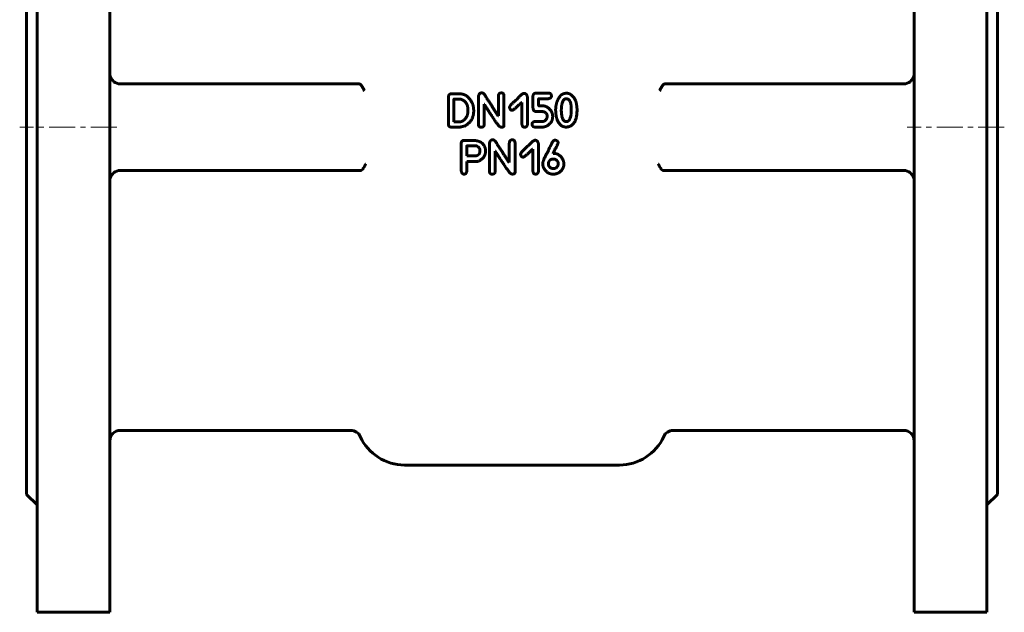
# Model space of a CAD drawing. Header units: millimetres. Extents: x -142 to 142, y -340 to 342.
# Tile 1 of 4: x -142 to 142, y -340 to -168. Entities that reach past the tile are written whole.
import ezdxf

# ---------------------------------------------------------------- set-up
doc = ezdxf.new("R2010")
doc.units = ezdxf.units.MM
doc.linetypes.add('K5LT_AXLED', pattern=[12, 7.5, -1.5, 1.5, -1.5])
doc.linetypes.add('K5LT_BASIC', pattern=[0])
doc.layers.add('Системный слой (1)', color=7, linetype='Continuous', true_color=0x6c6c6c)

# ---------------------------------------------------------------- blocks, each defined once
blk = doc.blocks.new('U5')
at = {"layer": 'Системный слой (1)', "color": 143, "linetype": 'K5LT_BASIC', "lineweight": 60, "true_color": 0x33acca}
for p, q in [((-116, -59.5), (-116, -199.5)), ((-116, -199.5), (-116, -339.5))]:
    blk.add_line(p, q, dxfattribs=at)
blk = doc.blocks.new('U8')
at = {"layer": 'Системный слой (1)', "color": 143, "linetype": 'K5LT_BASIC', "lineweight": 60, "true_color": 0x33acca}
for p, q in [((-140, -93.5), (-140, -199.5)), ((-140, -199.5), (-140, -305.5))]:
    blk.add_line(p, q, dxfattribs=at)
blk = doc.blocks.new('U20')
at = {"layer": 'Системный слой (1)', "color": 143, "linetype": 'K5LT_BASIC', "lineweight": 60, "true_color": 0x33acca}
for p, q in [((-137, -59.5), (-137, -199.5)), ((-137, -199.5), (-137, -339.5))]:
    blk.add_line(p, q, dxfattribs=at)
blk = doc.blocks.new('U27')
at = {"layer": 'Системный слой (1)', "color": 143, "linetype": 'K5LT_BASIC', "lineweight": 60, "true_color": 0x33acca}
for p, q in [((140, -93.5), (140, -199.5)), ((140, -199.5), (140, -305.5))]:
    blk.add_line(p, q, dxfattribs=at)
blk = doc.blocks.new('U34')
at = {"layer": 'Системный слой (1)', "color": 143, "linetype": 'K5LT_BASIC', "lineweight": 60, "true_color": 0x33acca}
for p, q in [((137, -59.5), (137, -199.5)), ((137, -199.5), (137, -339.5))]:
    blk.add_line(p, q, dxfattribs=at)
blk = doc.blocks.new('U36')
at = {"layer": 'Системный слой (1)', "color": 143, "linetype": 'K5LT_BASIC', "lineweight": 60, "true_color": 0x33acca}
for p, q in [((116, -59.5), (116, -199.5)), ((116, -199.5), (116, -339.5))]:
    blk.add_line(p, q, dxfattribs=at)

msp = doc.modelspace()

# ---------------------------------------------------------------- linework, layer by layer
at = {"layer": 'Системный слой (1)', "color": 143, "linetype": 'K5LT_BASIC', "lineweight": 60, "true_color": 0x33acca}
for p, q in [((-113, -187), (-44.23, -187)), ((-44.23, -187), (-44.08, -187)), ((44.23, -187), (44.08, -187)), ((113, -187), (44.23, -187)), ((-17.37, -189.88), (-17.61, -189.89)), ((-15.09, -189.88), (-17.37, -189.88)), ((10.43, -189.65), (6.97, -189.69)), ((-18.35, -190.79), (-18.35, -198.7)), ((-16.76, -191.48), (-16.78, -197.94)), ((-15.2, -191.4), (-16.68, -191.4)), ((-9.65, -190.54), (-9.65, -198.82)), ((-8.05, -192.9), (-7.98, -192.9)), ((-8.05, -198.82), (-8.05, -192.9)), ((-3.94, -190.58), (-3.94, -196.21)), ((-2.31, -199.04), (-2.31, -190.54)), ((2.7, -192.37), (2.85, -192.37)), ((2.85, -192.37), (2.85, -198.55)), ((4.46, -198.62), (4.46, -190.87)), ((6.04, -190.65), (6.04, -193.72)), ((7.66, -193.06), (7.66, -191.37)), ((7.74, -191.3), (10.35, -191.3)), ((-12.72, -194.82), (-12.72, -194.36)), ((0, -194.62), (0.11, -194.62)), ((8.97, -193.37), (7.93, -193.37)), ((14.25, -193.99), (14.22, -194.77)), ((18.76, -194.58), (18.76, -194.55)), ((-16.78, -197.94), (-16.7, -197.98)), ((-16.7, -197.98), (-15.2, -197.98)), ((-3.94, -196.21), (-4.02, -196.21)), ((8.74, -197.87), (6.59, -197.87)), ((10.12, -196.18), (10.12, -196.71)), ((11.73, -196.56), (11.73, -196.21)), ((15.55, -197.88), (15.88, -197.88)), ((-17.48, -199.5), (-15.39, -199.5)), ((-3.18, -199.49), (-2.92, -199.49)), ((6.7, -199.5), (8.81, -199.5)), ((-14.7, -204.2), (-14.67, -211.62)), ((-11.78, -203.31), (-13.83, -203.31)), ((-6.47, -204.07), (-6.47, -212.35)), ((-0.77, -204.11), (-0.77, -209.74)), ((0.87, -212.57), (0.87, -204.07)), ((7.63, -212.16), (7.63, -204.4)), ((-10.26, -204.89), (-13, -204.89)), ((-4.88, -212.35), (-4.88, -206.43)), ((-4.88, -206.43), (-4.8, -206.43)), ((5.87, -205.9), (6.02, -205.9)), ((6.02, -205.9), (6.02, -212.08)), ((11.9, -207.07), (11.9, -207.04)), ((11.94, -207.07), (11.9, -207.07)), ((-13.03, -207.74), (-12.96, -207.82)), ((-13.03, -212.11), (-13.03, -209.38)), ((-13.03, -209.38), (-9.84, -209.38)), ((-12.96, -207.82), (-10.87, -207.82)), ((-0.77, -209.74), (-0.84, -209.74)), ((3.18, -208.15), (3.29, -208.15)), ((10.51, -210), (10.51, -210.22)), ((12.21, -208.69), (11.98, -208.69)), ((13.33, -210.29), (13.33, -210.08)), ((-43.8, -212), (-113, -212)), ((-43.71, -212), (-43.8, -212)), ((43.71, -212), (43.8, -212)), ((43.8, -212), (113, -212)), ((0, -213.02), (0.26, -213.02)), ((-46.49, -287), (-113, -287)), ((113, -287), (46.49, -287)), ((-31, -297), (31, -297)), ((-140, -305.5), (-137, -308.5)), ((140, -305.5), (137, -308.5)), ((-137, -339.5), (-116, -339.5)), ((137, -339.5), (116, -339.5))]:
    msp.add_line(p, q, dxfattribs=at)
at = {"layer": 'Системный слой (1)', "color": 30, "linetype": 'K5LT_AXLED', "lineweight": 18, "true_color": 0xff8000}
for p, q in [((-114, -199.5), (-142, -199.5)), ((142, -199.5), (114, -199.5))]:
    msp.add_line(p, q, dxfattribs=at)
at = {"layer": 'Системный слой (1)', "color": 143, "linetype": 'K5LT_BASIC', "lineweight": 60, "true_color": 0x33acca}
for centre, radius, start, end in [((-113, -184), 3, 195.169, 270), ((-44.08, -187.32), 0.318, 86.6446, 90.0388), ((44.08, -187.32), 0.318, 89.9612, 93.3554), ((113, -184), 3, 270, 344.831), ((-113, -215), 3, 90, 164.831), ((113, -215), 3, 15.169, 90), ((-113, -290), 3, 90, 180), ((-46.49, -290), 3, 24.3157, 90), ((-31, -283), 14, 204.3157, 270), ((31, -283), 14, 270, 335.6843), ((46.49, -290), 3, 90, 155.6843), ((113, -290), 3, 0, 90)]:
    msp.add_arc(centre, radius, start, end, dxfattribs=at)
for points, degree in [([(-116, -184.05), (-116, -184.29), (-115.96, -184.53), (-115.9, -184.78)], 3), ([(116, -184.05), (116, -184.29), (115.96, -184.53), (115.9, -184.78)], 3), ([(-17.61, -189.89), (-18.23, -189.92), (-18.35, -190.79)], 2), ([(-11.55, -192.35), (-12.98, -189.88), (-15.09, -189.88)], 2), ([(-8.74, -189.59), (-9.48, -189.59), (-9.65, -190.54)], 2), ([(-7.4, -190.96), (-8.05, -189.59), (-8.74, -189.59)], 2), ([(-3.03, -189.63), (-3.94, -189.63), (-3.94, -190.58)], 2), ([(-2.31, -190.54), (-2.31, -189.63), (-3.03, -189.63)], 2), ([(3.45, -189.74), (2.99, -189.74), (1.58, -191.28)], 2), ([(4.46, -190.87), (4.27, -189.74), (3.45, -189.74)], 2), ([(6.97, -189.69), (6.04, -189.69), (6.04, -190.65)], 2), ([(11.35, -190.45), (11.35, -189.65), (10.43, -189.65)], 2), ([(14.59, -189.96), (13.87, -190.34), (13.25, -191.56)], 2), ([(15.59, -189.7), (14.96, -189.81), (14.59, -189.96)], 2), ([(18.39, -191.92), (17.4, -189.7), (15.59, -189.7)], 2), ([(-16.68, -191.4), (-16.76, -191.41), (-16.76, -191.48)], 2), ([(-14.63, -191.48), (-14.98, -191.4), (-15.2, -191.4)], 2), ([(-12.72, -194.36), (-12.72, -192.24), (-14.63, -191.48)], 2), ([(-11.05, -194.82), (-11.05, -193.32), (-11.55, -192.35)], 2), ([(-7.98, -192.9), (-7.05, -194.46), (-4.82, -197.76)], 2), ([(-4.02, -196.21), (-5.85, -193.3), (-7.4, -190.96)], 2), ([(1.58, -191.28), (-0.71, -193.26), (-0.71, -193.83)], 2), ([(0.11, -194.62), (0.46, -194.61), (2.7, -192.37)], 2), ([(7.66, -191.37), (7.66, -191.31), (7.74, -191.3)], 2), ([(7.93, -193.37), (7.66, -193.37), (7.66, -193.06)], 2), ([(10.35, -191.3), (11.39, -191.19), (11.39, -190.49)], 2), ([(11.39, -190.49), (11.39, -190.45), (11.35, -190.45)], 2), ([(13.25, -191.56), (12.63, -192.78), (12.59, -194.47)], 2), ([(15.62, -191.29), (14.46, -191.29), (14.25, -193.99)], 2), ([(17.1, -194.55), (17.1, -191.29), (15.62, -191.29)], 2), ([(18.76, -194.55), (18.76, -193.34), (18.39, -191.92)], 2), ([(-13.72, -199.19), (-11.05, -197.8), (-11.05, -194.82)], 2), ([(-13.11, -196.57), (-12.72, -195.87), (-12.72, -194.82)], 2), ([(-0.71, -193.83), (-0.53, -194.62), (0, -194.62)], 2), ([(6.04, -193.72), (6.04, -194.99), (7.04, -194.99)], 2), ([(7.04, -194.99), (9.31, -194.99), (9.31, -195.1)], 2), ([(11.27, -194.75), (10.16, -193.37), (8.97, -193.37)], 2), ([(9.31, -195.1), (10.12, -195.59), (10.12, -196.18)], 2), ([(11.73, -196.21), (11.73, -195.68), (11.27, -194.75)], 2), ([(12.59, -194.47), (12.59, -195.9), (12.99, -197.28)], 2), ([(14.22, -194.77), (14.37, -197.88), (15.55, -197.88)], 2), ([(15.88, -197.88), (16.68, -197.88), (17.03, -195.84)], 2), ([(16.4, -199.36), (18.76, -198.56), (18.76, -194.58)], 2), ([(17.03, -195.84), (17.1, -194.93), (17.1, -194.55)], 2), ([(-18.35, -198.7), (-18.32, -199.4), (-17.48, -199.5)], 2), ([(-15.2, -197.98), (-14.02, -197.98), (-13.11, -196.57)], 2), ([(-4.82, -197.76), (-3.71, -199.49), (-3.18, -199.49)], 2), ([(2.85, -198.55), (2.97, -199.56), (3.64, -199.53)], 2), ([(3.64, -199.53), (4.38, -199.53), (4.46, -198.62)], 2), ([(6.59, -197.87), (5.78, -198.01), (5.78, -198.6)], 2), ([(5.78, -198.6), (5.78, -199.42), (6.7, -199.5)], 2), ([(10.12, -196.71), (9.74, -197.87), (8.74, -197.87)], 2), ([(10, -199.21), (11.73, -198.14), (11.73, -196.56)], 2), ([(12.99, -197.28), (13.88, -199.47), (15.59, -199.47)], 2), ([(-15.39, -199.5), (-14.78, -199.5), (-13.72, -199.19)], 2), ([(-9.65, -198.82), (-9.65, -199.51), (-8.89, -199.51)], 2), ([(-8.89, -199.51), (-8.05, -199.51), (-8.05, -198.82)], 2), ([(-2.92, -199.49), (-2.31, -199.49), (-2.31, -199.04)], 2), ([(8.81, -199.5), (9.12, -199.5), (10, -199.21)], 2), ([(15.59, -199.47), (16.07, -199.47), (16.4, -199.36)], 2), ([(-13.83, -203.31), (-14.51, -203.31), (-14.7, -204.2)], 2), ([(-8.39, -204.36), (-9.22, -203.29), (-11.78, -203.31)], 2), ([(-7.64, -206.45), (-7.55, -205.43), (-8.39, -204.36)], 2), ([(-5.56, -203.13), (-6.31, -203.13), (-6.47, -204.07)], 2), ([(-4.23, -204.5), (-4.88, -203.13), (-5.56, -203.13)], 2), ([(0.14, -203.16), (-0.77, -203.16), (-0.77, -204.11)], 2), ([(0.87, -204.07), (0.87, -203.16), (0.14, -203.16)], 2), ([(6.63, -203.28), (6.17, -203.28), (4.75, -204.81)], 2), ([(7.63, -204.4), (7.44, -203.28), (6.63, -203.28)], 2), ([(12.13, -203.32), (11.82, -203.32), (10.1, -207.04)], 2), ([(12.47, -203.24), (12.37, -203.24), (12.13, -203.32)], 2), ([(12.13, -206.47), (13.29, -204.26), (13.29, -204.03)], 2), ([(13.29, -204.03), (13.29, -203.39), (12.47, -203.24)], 2), ([(-13, -204.89), (-13.07, -204.9), (-13.07, -204.97)], 2), ([(-13.07, -204.97), (-13.03, -207.25), (-13.03, -207.74)], 2), ([(-10.87, -207.82), (-9.23, -207.82), (-9.23, -206.25)], 2), ([(-9.23, -206.25), (-9.23, -205.34), (-10.26, -204.89)], 2), ([(-9.84, -209.38), (-7.64, -208.42), (-7.64, -206.45)], 2), ([(-4.8, -206.43), (-3.88, -207.99), (-1.65, -211.29)], 2), ([(-0.84, -209.74), (-2.68, -206.84), (-4.23, -204.5)], 2), ([(4.75, -204.81), (2.46, -206.8), (2.46, -207.36)], 2), ([(3.29, -208.15), (3.63, -208.14), (5.87, -205.9)], 2), ([(10.1, -207.04), (8.86, -209.11), (8.86, -210.14)], 2), ([(11.9, -207.04), (11.9, -206.95), (12.13, -206.47)], 2), ([(14.79, -209.14), (13.91, -207.07), (11.94, -207.07)], 2), ([(2.46, -207.36), (2.65, -208.15), (3.18, -208.15)], 2), ([(8.86, -210.14), (8.86, -210.32), (9.05, -211.09)], 2), ([(10.59, -209.58), (10.51, -209.73), (10.51, -210)], 2), ([(11.98, -208.69), (10.93, -208.69), (10.59, -209.58)], 2), ([(13.33, -210.08), (13.33, -209.04), (12.21, -208.69)], 2), ([(13.7, -212.51), (14.98, -211.52), (14.98, -210.03)], 2), ([(14.98, -210.03), (14.9, -209.45), (14.79, -209.14)], 2), ([(-14.67, -211.62), (-14.67, -213.06), (-13.83, -213.06)], 2), ([(-13.83, -213.06), (-13.12, -213.06), (-13.03, -212.11)], 2), ([(-6.47, -212.35), (-6.47, -213.05), (-5.71, -213.05)], 2), ([(-5.71, -213.05), (-4.88, -213.05), (-4.88, -212.35)], 2), ([(-1.65, -211.29), (-0.54, -213.02), (0, -213.02)], 2), ([(0.26, -213.02), (0.87, -213.02), (0.87, -212.57)], 2), ([(6.02, -212.08), (6.15, -213.1), (6.81, -213.06)], 2), ([(6.81, -213.06), (7.55, -213.06), (7.63, -212.16)], 2), ([(9.05, -211.09), (10.04, -213.07), (11.9, -213.07)], 2), ([(10.51, -210.22), (10.51, -210.9), (11.42, -211.38)], 2), ([(11.42, -211.38), (11.82, -211.46), (11.94, -211.46)], 2), ([(11.9, -213.07), (12.86, -213.07), (13.7, -212.51)], 2), ([(11.94, -211.46), (12.99, -211.46), (13.33, -210.29)], 2), ([(-116, -214.95), (-116, -214.71), (-115.96, -214.47), (-115.9, -214.21)], 3), ([(116, -214.95), (116, -214.71), (115.96, -214.47), (115.9, -214.21)], 3)]:
    msp.add_open_spline(points, degree=degree, dxfattribs=at)
for points, knots in [([(-42.58, -189), (-42.62, -188.92), (-42.7, -188.76), (-42.83, -188.5), (-42.98, -188.23), (-43.11, -187.99), (-43.27, -187.73), (-43.41, -187.52), (-43.56, -187.33), (-43.69, -187.2), (-43.83, -187.08), (-43.95, -187.02), (-44.03, -187), (-44.06, -187)], [0, 0, 0, 0, 1.475424, 2.995538, 4.123095, 5.662347, 6.670959, 8.389279, 9.384146, 10.638354, 11.810808, 13.198789, 14, 14, 14, 14]), ([(42.58, -189), (42.62, -188.92), (42.7, -188.76), (42.83, -188.5), (42.98, -188.23), (43.11, -187.99), (43.27, -187.73), (43.41, -187.52), (43.56, -187.33), (43.69, -187.2), (43.83, -187.08), (43.95, -187.02), (44.03, -187), (44.06, -187)], [0, 0, 0, 0, 1.475424, 2.995538, 4.123095, 5.662347, 6.670959, 8.389279, 9.384146, 10.638354, 11.810808, 13.198789, 14, 14, 14, 14]), ([(-43.71, -212), (-43.68, -212), (-43.64, -212), (-43.59, -211.99), (-43.56, -211.98), (-43.52, -211.96), (-43.48, -211.95), (-43.44, -211.93), (-43.4, -211.9), (-43.37, -211.88), (-43.33, -211.85), (-43.29, -211.82), (-43.24, -211.78), (-43.18, -211.72), (-43.12, -211.66), (-43.07, -211.61), (-43.02, -211.55), (-42.97, -211.49), (-42.92, -211.42), (-42.89, -211.39), (-42.84, -211.32), (-42.78, -211.22), (-42.69, -211.08), (-42.63, -210.97), (-42.57, -210.88), (-42.52, -210.78), (-42.46, -210.67), (-42.4, -210.56), (-42.34, -210.44), (-42.26, -210.3), (-42.21, -210.19), (-42.18, -210.14)], [0, 0, 0, 0, 1.352901, 2.025759, 2.698043, 3.369965, 4.045152, 4.723549, 5.409508, 6.101946, 6.797841, 7.491387, 8.177783, 9.537627, 10.860133, 11.507828, 12.140232, 13.955687, 14.526046, 15.0829, 15.625265, 17.696992, 19.51138, 21.658104, 22.250126, 23.471562, 25.504311, 26.609419, 27.755319, 30.146198, 32, 32, 32, 32]), ([(43.71, -212), (43.68, -212), (43.64, -212), (43.59, -211.99), (43.56, -211.98), (43.52, -211.96), (43.48, -211.95), (43.44, -211.93), (43.4, -211.9), (43.37, -211.88), (43.33, -211.85), (43.29, -211.82), (43.24, -211.78), (43.18, -211.72), (43.12, -211.66), (43.07, -211.61), (43.02, -211.55), (42.97, -211.49), (42.92, -211.42), (42.89, -211.39), (42.84, -211.32), (42.78, -211.22), (42.69, -211.08), (42.63, -210.97), (42.57, -210.88), (42.52, -210.78), (42.46, -210.67), (42.4, -210.56), (42.34, -210.44), (42.26, -210.3), (42.21, -210.19), (42.18, -210.14)], [0, 0, 0, 0, 1.352904, 2.025763, 2.698047, 3.369969, 4.045155, 4.723551, 5.409508, 6.101946, 6.797839, 7.491386, 8.177781, 9.537626, 10.860133, 11.507828, 12.140232, 13.955688, 14.526046, 15.082899, 15.625264, 17.696992, 19.51138, 21.658104, 22.250126, 23.471562, 25.50431, 26.609419, 27.75532, 30.1462, 32, 32, 32, 32])]:
    msp.add_open_spline(points, degree=3, knots=knots, dxfattribs=at)

# ---------------------------------------------------------------- block references
at = {"layer": 'Системный слой (1)'}
for name in ['U20', 'U5', 'U36', 'U34', 'U8', 'U27']:
    msp.add_blockref(name, (0, 0), dxfattribs=at)

doc.saveas('drawing.dxf')
